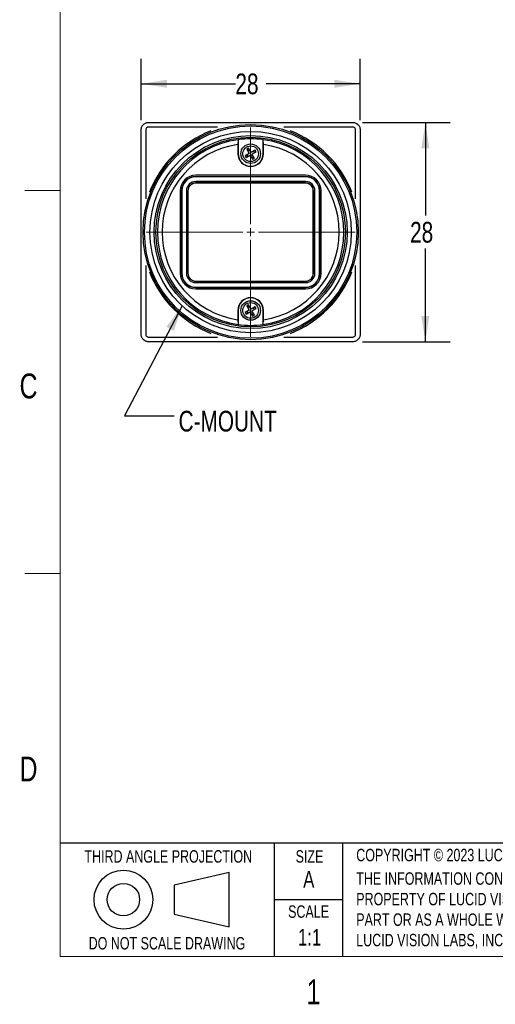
# Model space of a CAD drawing. Header units: millimetres. Extents: x 5 to 274, y 4 to 211.
# Tile 1 of 13: x 5 to 66, y 4 to 130. Entities that reach past the tile are written whole.
import ezdxf

# ---------------------------------------------------------------- set-up
doc = ezdxf.new("R2010")
doc.units = ezdxf.units.MM
doc.layers.add('DIMENSIONS', color=8, linetype='Continuous')
doc.layers.add('FORMAT', color=7, linetype='Continuous')
doc.styles.add('SLDTEXTSTYLE0', font='TXT', dxfattribs={"width": 0.75})
doc.dimstyles.new('SLDDIMSTYLE1', dxfattribs={"dimtxt": 2.645833, "dimasz": 3.302, "dimexe": 0, "dimexo": 0.0625, "dimgap": 0.661458, "dimtad": 0, "dimtih": 1, "dimtoh": 1, "dimdec": 0, "dimrnd": 1e-09, "dimzin": 12, "dimdsep": 46, "dimtxsty": 'SLDTEXTSTYLE0', "dimsah": 1, "dimcen": 0.09, "dimadec": 0, "dimazin": 3, "dimtfac": 1, "dimtdec": 0, "dimtofl": 0, "dimtmove": 0, "dimatfit": 3, "dimfxl": 1, "dimfrac": 2, "dimtolj": 1, "dimtzin": 12, "dimarcsym": 0})
doc.dimstyles.new('SLDDIMSTYLE2', dxfattribs={"dimtxt": 0.18, "dimasz": 3.302, "dimexe": 0, "dimexo": 0.0625, "dimgap": 0, "dimtad": 0, "dimtih": 1, "dimtoh": 1, "dimdec": 0, "dimrnd": 1e-09, "dimzin": 0, "dimdsep": 46, "dimtxsty": 'Standard', "dimsah": 1, "dimcen": 0.09, "dimadec": 0, "dimazin": 0, "dimtfac": 3.302, "dimtdec": 0, "dimtofl": 0, "dimtmove": 0, "dimatfit": 3, "dimfxl": 1, "dimfrac": 2, "dimtolj": 1, "dimtzin": 0, "dimarcsym": 0})

# ---------------------------------------------------------------- blocks, each defined once
blk = doc.blocks.new('SW_NOTE_0_1')
at = {"layer": 'FORMAT', "color": 0, "char_height": 1.5875, "attachment_point": 1, "style": 'SLDTEXTSTYLE0'}
for s, insert in [('THE INFORMATION CONTAINED IN THIS DRAWING IS THE SOLE', (0, 2.05)), ('PROPERTY OF LUCID VISION LABS, INC. ANY REPRODUCTION IN', (0, -0.57)), ('PART OR AS A WHOLE WITHOUT THE WRITTEN PERMISSION OF', (0, -3.19)), ('LUCID VISION LABS, INC. IS PROHIBITED.', (0, -5.8))]:
    blk.add_mtext(s, dxfattribs=dict(at, insert=insert))
blk = doc.blocks.new('_D_1')
at = {"layer": 'DIMENSIONS'}
for p, q in [((20.53, 116.89), (20.53, 124.72)), ((48.51, 116.89), (48.51, 124.72)), ((20.53, 121.55), (32.57, 121.55)), ((48.51, 121.55), (36.48, 121.55))]:
    blk.add_line(p, q, dxfattribs=at)
for points in [[(20.53, 121.55), (23.83, 121.04), (23.83, 122.06)], [(48.51, 121.55), (45.21, 122.06), (45.21, 121.04)]]:
    blk.add_solid(points, dxfattribs=at)
at = {"layer": 'DIMENSIONS', "insert": (32.57, 122.86), "char_height": 2.646, "attachment_point": 1, "style": 'SLDTEXTSTYLE0'}
blk.add_mtext('28', dxfattribs=at)
blk = doc.blocks.new('_D_2')
at = {"layer": 'DIMENSIONS'}
for p, q in [((48.78, 116.62), (60, 116.62)), ((56.82, 116.62), (56.82, 104.73)), ((56.82, 88.62), (56.82, 100.52)), ((48.78, 88.62), (60, 88.62))]:
    blk.add_line(p, q, dxfattribs=at)
for points in [[(56.82, 116.62), (56.31, 113.32), (57.33, 113.32)], [(56.82, 88.62), (57.33, 91.93), (56.31, 91.93)]]:
    blk.add_solid(points, dxfattribs=at)
at = {"layer": 'DIMENSIONS', "insert": (54.87, 103.93), "char_height": 2.646, "attachment_point": 1, "style": 'SLDTEXTSTYLE0'}
blk.add_mtext('28', dxfattribs=at)
blk = doc.blocks.new('SW_CENTERMARKSYMBOL_0')
at = {"color": 0, "linetype": 'Continuous', "lineweight": 18}
for p, q in [((0, 1), (0, 13.35)), ((-1, 0), (-13.35, 0)), ((0, 0), (-0.5, 0)), ((0, 0), (0, 0.5)), ((0, 0), (0, -0.5)), ((0, 0), (0.5, 0)), ((1, 0), (13.35, 0)), ((0, -1), (0, -13.35))]:
    blk.add_line(p, q, dxfattribs=at)

msp = doc.modelspace()

# ---------------------------------------------------------------- linework, layer by layer
at = {"color": 7, "linetype": 'Continuous', "lineweight": 25}
for p, q in [((20.525532, 103.8776923), (20.525532, 115.6237222)), ((21.1255092, 115.6237222), (21.1255092, 107.8860247)), ((21.5255244, 116.6237222), (33.3112804, 116.6237222)), ((29.2713536, 116.0237222), (21.5255244, 116.0237222)), ((30.2747506, 116.0237222), (29.2713536, 116.0237222)), ((33.3112804, 116.6237222), (35.72922, 116.6237222)), ((35.72922, 116.6237222), (47.514976, 116.6237222)), ((39.7691468, 116.0237222), (38.7657497, 116.0237222)), ((47.514976, 116.0237222), (39.7691468, 116.0237222)), ((47.9149912, 107.8860247), (47.9149912, 115.6237222)), ((48.5149684, 115.6237222), (48.5149684, 103.8776923)), ((32.9202502, 114.4156686), (32.8888055, 113.8053315)), ((32.9202502, 114.4156686), (32.9202502, 112.6237222)), ((36.1202502, 112.6237222), (36.1202502, 114.4156686)), ((32.8888055, 113.8053315), (32.8888055, 112.6237222)), ((34.2641792, 113.33965), (34.0458281, 113.2179011)), ((34.0458281, 113.2179011), (34.3502002, 112.6720233)), ((34.385928, 113.1212988), (34.1675769, 112.99955)), ((34.5685513, 112.7937722), (34.2641792, 113.33965)), ((35.1144292, 113.0981443), (34.5685513, 112.7937722)), ((35.236178, 112.8797932), (35.1144292, 113.0981443)), ((36.1516949, 112.6237222), (36.1516949, 113.8053315)), ((34.3502002, 112.6720233), (33.8043224, 112.3676512)), ((33.8043224, 112.3676512), (33.9260712, 112.1493)), ((33.9260712, 112.1493), (34.4719491, 112.4536722)), ((34.0226735, 112.4894), (34.1444224, 112.2710489)), ((34.4719491, 112.4536722), (34.7763212, 111.9077943)), ((34.6545723, 112.1261455), (34.8729235, 112.2478943)), ((34.6903002, 112.575421), (35.236178, 112.8797932)), ((34.9946723, 112.0295432), (34.6903002, 112.575421)), ((34.7763212, 111.9077943), (34.9946723, 112.0295432)), ((35.0178269, 112.7580443), (34.896078, 112.9763954)), ((34.5202502, 109.8737222), (27.5202502, 109.8737222)), ((34.5202502, 109.6958447), (27.5202502, 109.6958447)), ((34.5202502, 109.6684814), (27.5202502, 109.6684814)), ((41.5202502, 109.8737222), (34.5202502, 109.8737222)), ((41.5202502, 109.6958447), (34.5202502, 109.6958447)), ((41.5202502, 109.6684814), (34.5202502, 109.6684814)), ((34.5202502, 109.0737222), (27.5202502, 109.0737222)), ((34.5202502, 108.890314), (27.5202502, 108.890314)), ((41.5202502, 108.8737222), (27.5202502, 108.8737222)), ((41.5202502, 109.0737222), (34.5202502, 109.0737222)), ((41.5202502, 108.890314), (34.5202502, 108.890314)), ((21.1255092, 107.8860247), (21.1255092, 106.8813444)), ((25.5202502, 107.8737222), (25.5202502, 97.3737222)), ((25.6981277, 107.8737222), (25.6981277, 97.3737222)), ((25.725491, 107.8737222), (25.725491, 97.3737222)), ((26.3202502, 107.8737222), (26.3202502, 97.3737222)), ((26.5036583, 107.8737222), (26.5036583, 97.3737222)), ((26.5202502, 107.8737222), (26.5202502, 97.3737222)), ((42.5202502, 97.3737222), (42.5202502, 107.8737222)), ((42.5368421, 97.3737222), (42.5368421, 107.8737222)), ((42.7202502, 97.3737222), (42.7202502, 107.8737222)), ((43.3150094, 97.3737222), (43.3150094, 107.8737222)), ((43.3423727, 97.3737222), (43.3423727, 107.8737222)), ((43.5202502, 97.3737222), (43.5202502, 107.8737222)), ((47.9149912, 106.8813444), (47.9149912, 107.8860247)), ((20.525532, 101.369752), (20.525532, 103.8776923)), ((48.5149684, 103.8776923), (48.5149684, 101.369752)), ((20.525532, 89.6237222), (20.525532, 101.369752)), ((48.5149684, 101.369752), (48.5149684, 89.6237222)), ((21.1255092, 98.3661), (21.1255092, 97.3614196)), ((47.9149912, 97.3614196), (47.9149912, 98.3661)), ((21.1255092, 97.3614196), (21.1255092, 89.6237222)), ((47.9149912, 89.6237222), (47.9149912, 97.3614196)), ((27.5202502, 96.3737222), (41.5202502, 96.3737222)), ((27.5202502, 96.3571303), (41.5202502, 96.3571303)), ((27.5202502, 96.1737222), (41.5202502, 96.1737222)), ((27.5202502, 95.5789629), (41.5202502, 95.5789629)), ((27.5202502, 95.5515997), (41.5202502, 95.5515997)), ((27.5202502, 95.3737222), (41.5202502, 95.3737222)), ((34.2641792, 93.33965), (34.0458281, 93.2179011)), ((34.0458281, 93.2179011), (34.3502002, 92.6720233)), ((34.385928, 93.1212988), (34.1675769, 92.99955)), ((34.5685513, 92.7937722), (34.2641792, 93.33965)), ((35.1144292, 93.0981443), (34.5685513, 92.7937722)), ((35.0178269, 92.7580443), (34.896078, 92.9763954)), ((35.236178, 92.8797932), (35.1144292, 93.0981443)), ((32.8888055, 92.6237222), (32.8888055, 91.4421128)), ((32.9202502, 92.6237222), (32.9202502, 90.8317758)), ((34.3502002, 92.6720233), (33.8043224, 92.3676512)), ((33.8043224, 92.3676512), (33.9260712, 92.1493)), ((33.9260712, 92.1493), (34.4719491, 92.4536722)), ((34.0226735, 92.4894), (34.1444224, 92.2710489)), ((34.4719491, 92.4536722), (34.7763212, 91.9077943)), ((34.6545723, 92.1261455), (34.8729235, 92.2478943)), ((34.6903002, 92.575421), (35.236178, 92.8797932)), ((34.9946723, 92.0295432), (34.6903002, 92.575421)), ((34.7763212, 91.9077943), (34.9946723, 92.0295432)), ((36.1202502, 90.8317758), (36.1202502, 92.6237222)), ((36.1516949, 91.4421128), (36.1516949, 92.6237222)), ((36.1202502, 90.8317758), (36.1516949, 91.4421128)), ((21.5255244, 89.2237222), (29.2713536, 89.2237222)), ((29.2713536, 89.2237222), (30.2747506, 89.2237222)), ((38.7657497, 89.2237222), (39.7691468, 89.2237222)), ((39.7691468, 89.2237222), (47.514976, 89.2237222)), ((33.3112804, 88.6237222), (21.5255244, 88.6237222)), ((35.72922, 88.6237222), (33.3112804, 88.6237222)), ((47.514976, 88.6237222), (35.72922, 88.6237222))]:
    msp.add_line(p, q, dxfattribs=at)
for centre, radius in [((34.5202502, 102.6237222), 13.7308757), ((34.5202502, 102.6237222), 13.55), ((34.5202502, 102.6237222), 12.85), ((34.5202502, 102.6237222), 12.32), ((34.5202502, 102.6237222), 12.1), ((34.5202502, 112.6237222), 1.25), ((34.5202502, 112.6237222), 1), ((34.5202502, 92.6237222), 1.25), ((34.5202502, 92.6237222), 1)]:
    msp.add_circle(centre, radius, dxfattribs=at)
for centre, radius, start, end in [((34.5202502, 102.6237222), 13.8914248, 111.390710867, 158.551956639), ((34.5202502, 102.6237222), 11.9, 97.727035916, 262.272964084), ((34.5202502, 102.6237222), 11.9, 82.272964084, 97.727035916), ((34.5202502, 102.6237222), 11.9, 277.727035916, 82.272964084), ((34.5202502, 102.6237222), 13.8914248, 21.448043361, 68.609289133), ((34.5202502, 102.6237222), 11.3, 98.301125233, 261.698874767), ((34.5202502, 102.6237222), 11.3, 278.301125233, 81.698874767), ((34.5202502, 112.6237222), 1.6314447, 180, 0), ((34.5202502, 112.6237222), 1.6, 180, 0), ((27.5202502, 107.8737222), 2, 90, 180), ((27.5202502, 107.8737222), 1.8221225, 90, 180), ((27.5202502, 107.8737222), 1.7947592, 90, 180), ((41.5202502, 107.8737222), 2, 0, 90), ((41.5202502, 107.8737222), 1.8221225, 0, 90), ((41.5202502, 107.8737222), 1.7947592, 0, 90), ((27.5202502, 107.8737222), 1.2, 90, 180), ((27.5202502, 107.8737222), 1.0165919, 90, 180), ((27.5202502, 107.8737222), 1, 90, 180), ((41.5202502, 107.8737222), 1.2, 0, 90), ((41.5202502, 107.8737222), 1.0165919, 0, 90), ((41.5202502, 107.8737222), 1, 0, 90), ((34.5202502, 102.6237222), 13.8914248, 201.448043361, 248.609289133), ((27.5202502, 97.3737222), 2, 180, 270), ((27.5202502, 97.3737222), 1.8221225, 180, 270), ((27.5202502, 97.3737222), 1.7947592, 180, 270), ((27.5202502, 97.3737222), 1.2, 180, 270), ((27.5202502, 97.3737222), 1.0165919, 180, 270), ((27.5202502, 97.3737222), 1, 180, 270), ((34.5202502, 102.6237222), 13.8914248, 291.390710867, 338.551956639), ((41.5202502, 97.3737222), 2, 270, 0), ((41.5202502, 97.3737222), 1.8221225, 270, 0), ((41.5202502, 97.3737222), 1.7947592, 270, 0), ((41.5202502, 97.3737222), 1.0165919, 270, 0), ((41.5202502, 97.3737222), 1.2, 270, 0), ((41.5202502, 97.3737222), 1, 270, 0), ((34.5202502, 92.6237222), 1.6314447, 0, 180), ((34.5202502, 92.6237222), 1.6, 0, 180), ((34.5202502, 102.6237222), 11.9, 262.272964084, 277.727035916)]:
    msp.add_arc(centre, radius, start, end, dxfattribs=at)
for points, knots in [([(20.525532, 115.6237222), (20.5289599, 115.6864763), (20.5359135, 115.8137766), (20.592717, 116.0004547), (20.6636909, 116.1372428), (20.7280567, 116.2283371), (20.7710643, 116.2812544), (20.836169, 116.3509844), (20.937187, 116.4380719), (21.0922183, 116.5316365), (21.2925276, 116.6074352), (21.4443884, 116.6180506), (21.5255244, 116.6237222)], [0, 0, 0, 0, 0.119850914, 0.2431243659, 0.369819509, 0.4128768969, 0.4563160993, 0.5001371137, 0.5952462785, 0.7102794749, 0.8452084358, 1, 1, 1, 1]), ([(21.5255244, 116.0237222), (21.4731077, 116.0177096), (21.3682748, 116.0056845), (21.2360518, 115.9131855), (21.143548, 115.7809674), (21.1315221, 115.6761371), (21.1255092, 115.6237222)], [0, 0, 0, 0, 0.2500043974, 0.5000062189, 0.7500043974, 1, 1, 1, 1]), ([(47.514976, 116.6237222), (47.596096, 116.6180738), (47.7479311, 116.6075017), (47.9211158, 116.5417734), (48.0358305, 116.4789966), (48.1075752, 116.4306181), (48.1689621, 116.3814553), (48.2551857, 116.3011229), (48.3557653, 116.1777653), (48.4477642, 116.0005034), (48.5045885, 115.8137809), (48.511541, 115.6864789), (48.5149684, 115.6237222)], [0, 0, 0, 0, 0.1547790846, 0.28970539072, 0.34977945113, 0.40486302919, 0.45495528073, 0.5000554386, 0.6301639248, 0.75685809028, 0.8801370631, 1, 1, 1, 1]), ([(47.9149912, 115.6237222), (47.9089783, 115.6761371), (47.8969524, 115.7809674), (47.8044486, 115.9131855), (47.6722256, 116.0056845), (47.5673927, 116.0177096), (47.514976, 116.0237222)], [0, 0, 0, 0, 0.2499956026, 0.4999937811, 0.7499956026, 1, 1, 1, 1]), ([(36.1516949, 113.8053315), (36.1464291, 113.9076123), (36.1359514, 114.1111302), (36.125466, 114.3145034), (36.1202502, 114.4156686)], [0, 0, 0, 0, 0.5025642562, 1, 1, 1, 1]), ([(32.8888055, 91.4421128), (32.8955779, 91.3105762), (32.906056, 91.1070658), (32.9165418, 90.9036989), (32.9202502, 90.8317758)], [0, 0, 0, 0, 0.6463380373, 1, 1, 1, 1]), ([(21.5255244, 88.6237222), (21.4444044, 88.6293705), (21.2925693, 88.6399427), (21.1193846, 88.7056709), (21.0046699, 88.7684477), (20.9329251, 88.8168262), (20.8715383, 88.865989), (20.7853147, 88.9463215), (20.6847351, 89.069679), (20.5927362, 89.2469409), (20.5359119, 89.4336634), (20.5289594, 89.5609654), (20.525532, 89.6237222)], [0, 0, 0, 0, 0.1547790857, 0.2897053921, 0.3497794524, 0.4048630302, 0.4549552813, 0.5000554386, 0.6301639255, 0.7568580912, 0.8801370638, 1, 1, 1, 1]), ([(21.1255092, 89.6237222), (21.1315221, 89.5713073), (21.143548, 89.4664769), (21.2360518, 89.3342588), (21.3682748, 89.2417598), (21.4731077, 89.2297347), (21.5255244, 89.2237222)], [0, 0, 0, 0, 0.2499956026, 0.4999937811, 0.7499956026, 1, 1, 1, 1]), ([(47.514976, 89.2237222), (47.5673927, 89.2297347), (47.6722256, 89.2417598), (47.8044486, 89.3342588), (47.8969524, 89.4664769), (47.9089783, 89.5713073), (47.9149912, 89.6237222)], [0, 0, 0, 0, 0.2500043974, 0.5000062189, 0.7500043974, 1, 1, 1, 1]), ([(48.5149684, 89.6237222), (48.5115405, 89.560968), (48.5045869, 89.4336677), (48.4477834, 89.2469896), (48.3768095, 89.1102015), (48.3124437, 89.0191072), (48.2694361, 88.9661899), (48.2043314, 88.8964599), (48.1033134, 88.8093725), (47.9482821, 88.7158079), (47.7479728, 88.6400091), (47.596112, 88.6293937), (47.514976, 88.6237222)], [0, 0, 0, 0, 0.119850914, 0.2431243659, 0.369819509, 0.4128768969, 0.4563160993, 0.5001371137, 0.5952462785, 0.7102794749, 0.8452084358, 1, 1, 1, 1])]:
    msp.add_open_spline(points, degree=3, knots=knots, dxfattribs=at)
at = {"layer": 'FORMAT', "color": 7, "linetype": 'Continuous', "lineweight": 18}
for p, q in [((10.2, 10.2), (10.2, 205.7)), ((5.674, 107.95), (10.201, 107.95)), ((10.2, 59.075), (5.675, 59.075)), ((269.2, 10.2), (10.2, 10.2))]:
    msp.add_line(p, q, dxfattribs=at)
at = {"layer": 'FORMAT'}
for p, q in [((10.2, 24.7144932), (269.2, 24.7144932)), ((37.5016428, 24.7144932), (37.5016428, 10.2)), ((46.2530547, 24.7144932), (46.2530547, 10.2)), ((31.7628721, 20.9247951), (24.7740467, 19.2878415)), ((31.7628721, 13.9680916), (31.7628721, 20.9247951)), ((24.7740467, 19.2878415), (24.7740467, 15.6050452)), ((37.5016428, 17.4572466), (46.2530547, 17.4572466)), ((24.7740467, 15.6050452), (31.7628721, 13.9680916))]:
    msp.add_line(p, q, dxfattribs=at)
for radius in [3.7492519, 2.0700637]:
    msp.add_circle((18.2780343, 17.4464434), radius, dxfattribs=at)

# ---------------------------------------------------------------- block references
at = {"color": 7, "linetype": 'Continuous', "lineweight": 0}
msp.add_blockref('SW_CENTERMARKSYMBOL_0', (34.5202502, 102.6237222), dxfattribs=at)
at = {"layer": 'FORMAT'}
msp.add_blockref('SW_NOTE_0_1', (48, 18.8833333), dxfattribs=at)

# ---------------------------------------------------------------- texts
at = {"layer": 'DIMENSIONS', "insert": (25.3216162, 79.8222125), "char_height": 2.64583333, "attachment_point": 1, "style": 'SLDTEXTSTYLE0'}
msp.add_mtext('C-MOUNT', dxfattribs=at)
at = {"layer": 'FORMAT', "style": 'SLDTEXTSTYLE0'}
for s, insert, char_height, attachment_point in [('C', (6.1669271, 84.5786233), 3.175, 2), ('D', (6.1621499, 35.7036233), 3.175, 2), ('COPYRIGHT © 2023 LUCID VISION LABS, INC.', (48, 23.9297284), 1.5875, 1), ('SIZE', (42.0288323, 23.756037), 1.5875, 2), ('A', (41.9419479, 21.1112005), 2.1166667, 2), ('SCALE', (41.9160167, 16.7159751), 1.5875, 2), ('DO NOT SCALE DRAWING', (23.8370462, 12.6750473), 1.5875, 2), ('1:1', (42.0445114, 13.7023179), 2.11666667, 2), ('1', (42.5430295, 7.2661233), 3.175, 2)]:
    msp.add_mtext(s, dxfattribs=dict(at, insert=insert, char_height=char_height, attachment_point=attachment_point))
at = {"layer": 'FORMAT', "color": 7, "insert": (24.0042477, 23.756037), "char_height": 1.5875, "attachment_point": 2, "style": 'SLDTEXTSTYLE0'}
msp.add_mtext('THIRD ANGLE PROJECTION', dxfattribs=at)

# ---------------------------------------------------------------- dimensions: what is measured, and where the dimension line sits
at = {"layer": 'DIMENSIONS'}
dim = msp.add_linear_dim(base=(48.5149684, 121.5496063), p1=(20.525532, 115.6237222), p2=(48.5149684, 115.6237222), dimstyle='SLDDIMSTYLE1', dxfattribs=at)
dim.commit()
dim.dimension.update_dxf_attribs({"geometry": '_D_1', "text_midpoint": (34.5202502, 121.5496063), "dimtype": 160})
dim = msp.add_linear_dim(base=(56.822519, 88.6237222), p1=(47.514976, 116.6237222), p2=(47.514976, 88.6237222), angle=90, dimstyle='SLDDIMSTYLE1', dxfattribs=at)
dim.commit()
dim.dimension.update_dxf_attribs({"geometry": '_D_2', "text_midpoint": (56.822519, 102.6237222), "dimtype": 160})

# ---------------------------------------------------------------- leaders
msp.add_leader([(25.7784439, 93.205478), (18.4150177, 79.1621501), (24.7650177, 79.1621501)], dimstyle='SLDDIMSTYLE2', dxfattribs=at)

doc.saveas('drawing.dxf')
